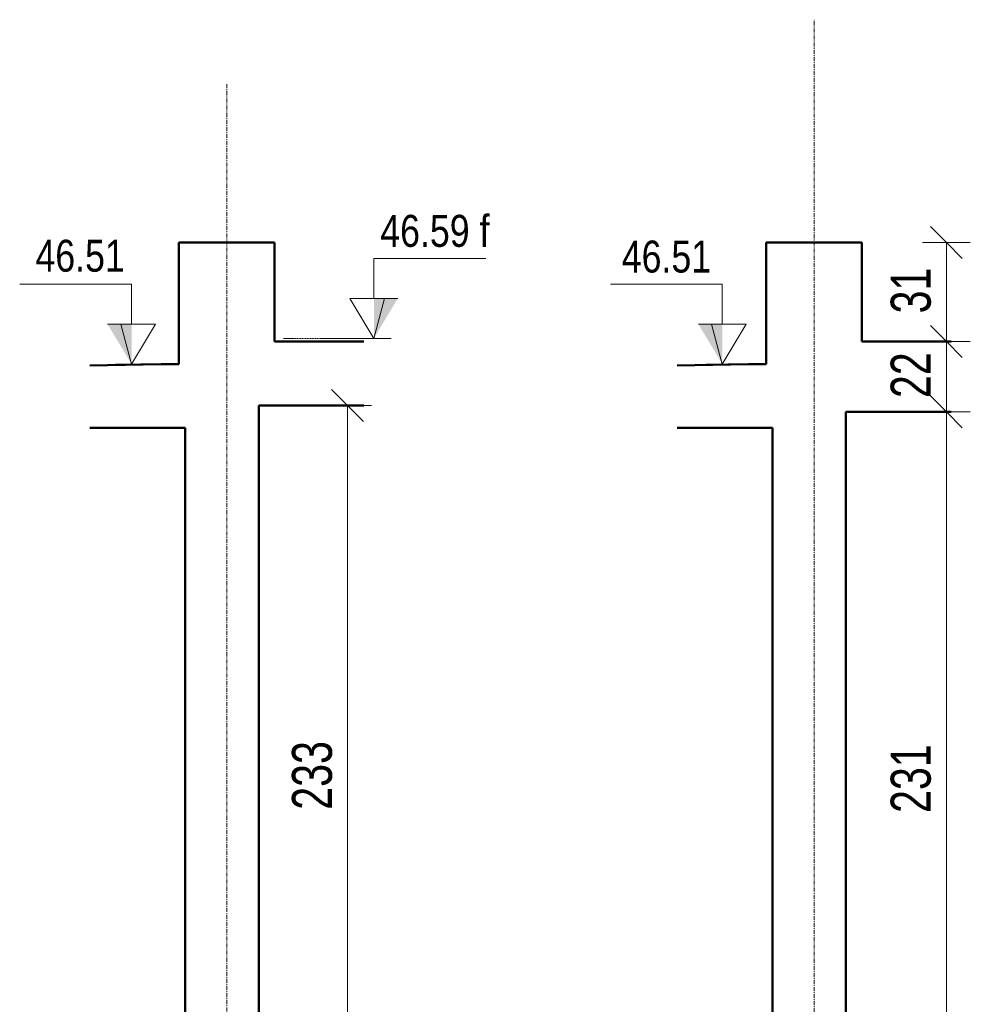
# Model space of a CAD drawing. Header units: millimetres. Extents: x 8507 to 240958, y -8745 to 78383.
# Tile 55 of 71: x 130926 to 133900, y 44506 to 47587. Entities that reach past the tile are written whole.
import ezdxf

# ---------------------------------------------------------------- set-up
doc = ezdxf.new("R2010")
doc.units = ezdxf.units.MM
doc.linetypes.add('Ligne de quadrillage', pattern=[22.225, 12.7, -3.175, 3.175, -3.175])
doc.linetypes.add('tiret perso', pattern=[2.6, 1.3, -1.3])
for name, color, linetype, lineweight in [('A-ANNO-DIMS', 211, 'Continuous', 9), ('A-ANNO-DIMS-50', 211, 'Continuous', 9), ('A-DETL', 90, 'Continuous', 5), ('A-DETL-WIDE', 214, 'Continuous', 50), ('A-FLOR', 192, 'Continuous', 5), ('A-WALL', 113, 'Continuous', 9), ('G-ANNO-DIMS', 111, 'Continuous', 9), ('S-GRID', 1, 'Continuous', 9)]:
    doc.layers.add(name, color=color, linetype=linetype, lineweight=lineweight)
doc.styles.add('Arial Narrow_4', font='ARIALN.TTF', dxfattribs={"width": 0.9, "height": 125})
doc.styles.add('Arial_1', font='arial.ttf', dxfattribs={"width": 0.8, "height": 100})
doc.dimstyles.new('AB6_1_50_-_GB_3', dxfattribs={"dimscale": 304.8, "dimtxt": 127.928872, "dimasz": 0.328084, "dimexe": 0.246063, "dimexo": 0.0625, "dimgap": 0.04101, "dimtad": 1, "dimdec": 0, "dimlfac": 0.1, "dimdsep": 46, "dimtxsty": 'Arial Narrow_4', "dimblk1": 'OBLIQUE', "dimblk2": 'OBLIQUE', "dimsah": 1, "dimcen": 0.09, "dimazin": 0, "dimtfac": 1, "dimtdec": 4, "dimtix": 1, "dimtmove": 0, "dimatfit": 3, "dimfxl": 0.246063, "dimfxlon": 1, "dimtvp": 1, "dimtolj": 1, "dimtzin": 0, "dimarcsym": 2})

# ---------------------------------------------------------------- blocks, each defined once
blk = doc.blocks.new('DIMBLOCK427-R-1 MI-p-83m variante')
at = {"layer": 'A-ANNO-DIMS-50', "lineweight": 18}
for p, q in [((131951.8, 46380), (131901.8, 46430)), ((131951.8, 46380), (132001.8, 46330)), ((131951.8, 44050), (131901.8, 44100)), ((131951.8, 44050), (132001.8, 44000))]:
    blk.add_line(p, q, dxfattribs=at)
at = {"layer": 'A-ANNO-DIMS-50'}
for p, q in [((131951.8, 46380), (131876.8, 46380)), ((131951.8, 44050), (131951.8, 46380)), ((131951.8, 46380), (132026.8, 46380)), ((131951.8, 44050), (131876.8, 44050)), ((131951.8, 44050), (132026.8, 44050))]:
    blk.add_line(p, q, dxfattribs=at)
at = {"layer": 'A-ANNO-DIMS-50', "color": 0, "insert": (131777.7, 45114.5), "char_height": 125, "width": 241.237, "attachment_point": 1, "rotation": 90, "line_spacing_factor": 0.974696, "style": 'Arial Narrow_4'}
blk.add_mtext('233', dxfattribs=at)
blk = doc.blocks.new('_Oblique')
at = {"color": 0, "linetype": 'ByBlock', "lineweight": -2}
blk.add_line((-0.5, -0.5), (0.5, 0.5), dxfattribs=at)
blk = doc.blocks.new('Cotes d_élévation - M_Cote d_élévation - Extérieur rempli-1422902-R-1 MI-p-83m variante')
at = {"layer": 'G-ANNO-DIMS'}
blk.add_hatch(color=256, dxfattribs=at).paths.add_polyline_path([(53969.1, 41970), (53969.1, 42095), (54044.1, 42095)])
for p, q in [((53969.1, 42095), (53969.1, 42220)), ((53969.1, 42220), (54319.1, 42220)), ((53969.1, 41970), (53894.1, 42095)), ((53969.1, 42095), (53894.1, 42095)), ((54044.1, 42095), (53969.1, 42095)), ((54002.4, 42095), (53969.1, 41970)), ((53919.1, 41970), (54019.1, 41970))]:
    blk.add_line(p, q, dxfattribs=at)
blk = doc.blocks.new('DIMBLOCK428-R-1 MI-p-93 variante')
at = {"layer": 'A-ANNO-DIMS-50', "lineweight": 18}
for p, q in [((133825.5, 46890), (133775.5, 46940)), ((133825.5, 46890), (133875.5, 46840)), ((133825.5, 46580), (133775.5, 46630)), ((133825.5, 46580), (133875.5, 46530))]:
    blk.add_line(p, q, dxfattribs=at)
at = {"layer": 'A-ANNO-DIMS-50'}
for p, q in [((133825.5, 46890), (133750.5, 46890)), ((133825.5, 46890), (133825.5, 46580)), ((133825.5, 46890), (133900.5, 46890)), ((133825.5, 46580), (133750.5, 46580)), ((133825.5, 46580), (133900.5, 46580))]:
    blk.add_line(p, q, dxfattribs=at)
at = {"layer": 'A-ANNO-DIMS-50', "color": 0, "insert": (133651.4, 46668), "char_height": 125, "width": 160.825, "attachment_point": 1, "rotation": 90, "line_spacing_factor": 0.974696, "style": 'Arial Narrow_4'}
blk.add_mtext('31', dxfattribs=at)
blk = doc.blocks.new('DIMBLOCK429-R-1 MI-p-93 variante')
at = {"layer": 'A-ANNO-DIMS-50', "lineweight": 18}
for p, q in [((133825.5, 46580), (133775.5, 46630)), ((133825.5, 46580), (133875.5, 46530)), ((133825.5, 46360), (133775.5, 46410)), ((133825.5, 46360), (133875.5, 46310))]:
    blk.add_line(p, q, dxfattribs=at)
at = {"layer": 'A-ANNO-DIMS-50'}
for p, q in [((133825.5, 46580), (133750.5, 46580)), ((133825.5, 46580), (133825.5, 46360)), ((133825.5, 46580), (133900.5, 46580)), ((133825.5, 46360), (133750.5, 46360)), ((133825.5, 46360), (133900.5, 46360))]:
    blk.add_line(p, q, dxfattribs=at)
at = {"layer": 'A-ANNO-DIMS-50', "color": 0, "insert": (133651.4, 46403), "char_height": 125, "width": 160.825, "attachment_point": 1, "rotation": 90, "line_spacing_factor": 0.974696, "style": 'Arial Narrow_4'}
blk.add_mtext('22', dxfattribs=at)
blk = doc.blocks.new('DIMBLOCK430-R-1 MI-p-93 variante')
at = {"layer": 'A-ANNO-DIMS-50', "lineweight": 18}
for p, q in [((133825.5, 46360), (133775.5, 46410)), ((133825.5, 46360), (133875.5, 46310)), ((133825.5, 44050), (133775.5, 44100)), ((133825.5, 44050), (133875.5, 44000))]:
    blk.add_line(p, q, dxfattribs=at)
at = {"layer": 'A-ANNO-DIMS-50'}
for p, q in [((133825.5, 46360), (133750.5, 46360)), ((133825.5, 46360), (133825.5, 44050)), ((133825.5, 46360), (133900.5, 46360)), ((133825.5, 44050), (133750.5, 44050)), ((133825.5, 44050), (133900.5, 44050))]:
    blk.add_line(p, q, dxfattribs=at)
at = {"layer": 'A-ANNO-DIMS-50', "color": 0, "insert": (133651.4, 45104.5), "char_height": 125, "width": 241.237, "attachment_point": 1, "rotation": 90, "line_spacing_factor": 0.974696, "style": 'Arial Narrow_4'}
blk.add_mtext('231', dxfattribs=at)
blk = doc.blocks.new('Cotes d_élévation - M_Cote d_élévation - Extérieur rempli-1422902-R-1 MI-p-93 variante')
at = {"layer": 'G-ANNO-DIMS'}
blk.add_hatch(color=256, dxfattribs=at).paths.add_polyline_path([(53103.2, 41950), (53103.2, 42075), (53028.2, 42075)])
for p, q in [((53103.2, 42200), (52753.2, 42200)), ((53103.2, 42075), (53103.2, 42200)), ((53028.2, 42075), (53103.2, 42075)), ((53069.9, 42075), (53103.2, 41950)), ((53103.2, 41950), (53178.2, 42075)), ((53103.2, 42075), (53178.2, 42075)), ((53153.2, 41950), (53053.2, 41950))]:
    blk.add_line(p, q, dxfattribs=at)

msp = doc.modelspace()

# ---------------------------------------------------------------- linework, layer by layer
at = {"layer": 'A-DETL', "linetype": 'tiret perso'}
msp.add_line((131750.97, 46590), (132002.32, 46590), dxfattribs=at)
at = {"layer": 'A-DETL-WIDE'}
for p, q in [((131423.47, 46715), (131423.47, 46509.65)), ((131723.47, 46580), (131723.47, 46715)), ((133261.44, 46715), (133261.44, 46509.65)), ((133561.44, 46580), (133561.44, 46715)), ((131778.47, 46580), (131723.47, 46580)), ((133616.44, 46580), (133561.44, 46580)), ((131423.47, 46509.65), (131303.49, 46507.71)), ((133261.44, 46509.65), (133141.46, 46507.71)), ((131673.47, 46300), (131673.47, 46380)), ((131673.47, 46380), (131778.47, 46380)), ((133511.44, 46300), (133511.44, 46360)), ((133511.44, 46360), (133616.44, 46360)), ((131303.49, 46310), (131443.47, 46310)), ((131443.47, 46310), (131443.47, 46300)), ((133141.46, 46310), (133281.44, 46310)), ((133281.44, 46310), (133281.44, 46300))]:
    msp.add_line(p, q, dxfattribs=at)
at = {"layer": 'A-FLOR', "lineweight": 50}
for p, q in [((132002.32, 46580), (131778.47, 46580)), ((133840.29, 46580), (133616.44, 46580)), ((131423.47, 46509.69), (131144.62, 46505.3)), ((133261.44, 46509.69), (132982.59, 46505.3)), ((131778.47, 46380), (132002.32, 46380)), ((133616.44, 46360), (133840.29, 46360)), ((131144.62, 46310), (131303.49, 46310)), ((132982.59, 46310), (133141.46, 46310))]:
    msp.add_line(p, q, dxfattribs=at)
at = {"layer": 'A-WALL', "lineweight": 50}
for p, q in [((131423.47, 46890), (131423.47, 46715)), ((131723.47, 46890), (131423.47, 46890)), ((131723.47, 46715), (131723.47, 46890)), ((133261.44, 46890), (133261.44, 46715)), ((133561.44, 46890), (133261.44, 46890)), ((133561.44, 46715), (133561.44, 46890)), ((131443.47, 46300), (131443.47, 44050)), ((131673.47, 44050), (131673.47, 46300)), ((133281.44, 46300), (133281.44, 44050)), ((133511.44, 44050), (133511.44, 46300))]:
    msp.add_line(p, q, dxfattribs=at)
at = {"layer": 'G-ANNO-DIMS'}
for p, q in [((131887.81, 46590), (132088.33, 46590)), ((132088.33, 46590), (132033.88, 46590)), ((131246.65, 46509.45), (131275.57, 46509.45)), ((131411.04, 46509.45), (131246.65, 46509.45)), ((133101.97, 46509.65), (133124.34, 46509.65)), ((133261.44, 46509.65), (133101.97, 46509.65))]:
    msp.add_line(p, q, dxfattribs=at)
at = {"layer": 'S-GRID', "linetype": 'Ligne de quadrillage'}
for p, q in [((133411.44, 41302.18), (133411.44, 47587.32)), ((131573.47, 41460.79), (131573.47, 47389.13))]:
    msp.add_line(p, q, dxfattribs=at)

# ---------------------------------------------------------------- block references
at = {"layer": 'G-ANNO-DIMS'}
for name, p in [('Cotes d_élévation - M_Cote d_élévation - Extérieur rempli-1422902-R-1 MI-p-83m variante', (78064.79, 4620)), ('Cotes d_élévation - M_Cote d_élévation - Extérieur rempli-1422902-R-1 MI-p-93 variante', (80021.14, 4559.65))]:
    msp.add_blockref(name, p, dxfattribs=at)
at = {"layer": 'G-ANNO-DIMS', "extrusion": (0, 0, -1)}
msp.add_blockref('Cotes d_élévation - M_Cote d_élévation - Extérieur rempli-1422902-R-1 MI-p-83m variante', (-185244.65, 4539.45), dxfattribs=at)

# ---------------------------------------------------------------- texts
at = {"layer": 'G-ANNO-DIMS', "char_height": 100, "width": 330.5503, "attachment_point": 1, "line_spacing_factor": 0.941778, "style": 'Arial_1', "bg_fill": 3, "box_fill_scale": 1.25, "bg_fill_color": 256, "bg_fill_true_color": 13158600, "bg_fill_transparency": 0}
for insert in [(130974.83, 46898.58), (132809.69, 46895.97)]:
    msp.add_mtext('46.51', dxfattribs=dict(at, insert=insert))

# ---------------------------------------------------------------- dimensions: what is measured, and where the dimension line sits
at = {"layer": 'A-ANNO-DIMS'}
for base, p1, p2, override, picture, middle in [((133825.46, 46580), (133750.46, 46890), (133900.46, 46580), {"dimpost": '<>', "dimfxl": 344.383507}, 'DIMBLOCK428-R-1 MI-p-93 variante', (133749.14, 46735)), ((133825.46, 46360), (133900.46, 46580), (133900.46, 46360), {"dimpost": '<>', "dimfxl": 220}, 'DIMBLOCK429-R-1 MI-p-93 variante', (133750.21, 46470)), ((131951.78, 46380), (131876.78, 44050), (131876.78, 46380), {"dimpost": '<>', "dimfxl": 2330}, 'DIMBLOCK427-R-1 MI-p-83m variante', (131875.46, 45215)), ((133825.46, 44050), (133900.46, 46360), (133900.46, 44050), {"dimpost": '<>', "dimfxl": 2310}, 'DIMBLOCK430-R-1 MI-p-93 variante', (133749.14, 45205))]:
    dim = msp.add_linear_dim(base=base, p1=p1, p2=p2, angle=90, dimstyle='AB6_1_50_-_GB_3', override=override, dxfattribs=at)
    dim.commit()
    dim.dimension.update_dxf_attribs({"geometry": picture, "text_midpoint": middle})

# ---------------------------------------------------------------- next in the draw order: texts
at = {"layer": 'G-ANNO-DIMS', "insert": (132053.96, 46976.36), "char_height": 100, "width": 404.0059, "attachment_point": 1, "line_spacing_factor": 0.941778, "style": 'Arial_1', "bg_fill": 3, "box_fill_scale": 1.25, "bg_fill_color": 256, "bg_fill_true_color": 13158600, "bg_fill_transparency": 0}
msp.add_mtext('46.59 f', dxfattribs=at)

doc.saveas('drawing.dxf')
